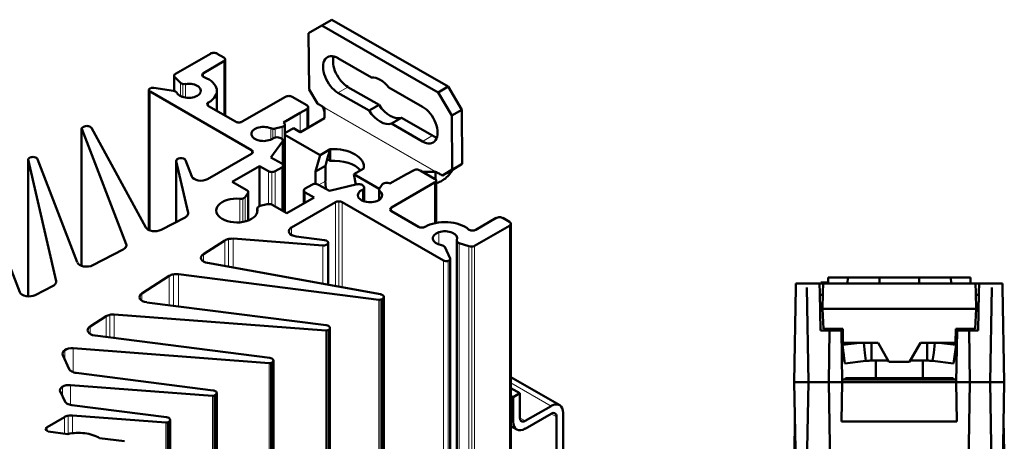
# Model space of a CAD drawing. Header units: millimetres. Extents: x 0 to 200, y 0 to 250.
# Tile 6 of 6: x 84 to 189, y 205 to 250. Entities that reach past the tile are written whole.
import ezdxf

# ---------------------------------------------------------------- set-up
doc = ezdxf.new("R2010")
doc.units = ezdxf.units.MM
doc.layers.add('Arêtes tangentes visibles(ISO)', color=7, linetype='Continuous', lineweight=18)
doc.layers.add('Arêtes visibles(ISO)', color=7, linetype='Continuous', lineweight=50)

msp = doc.modelspace()

# ---------------------------------------------------------------- linework, layer by layer
at = {"layer": 'Arêtes tangentes visibles(ISO)'}
for p, q in [((105.93, 245.36), (105.93, 239.66)), ((100.72, 243.69), (100.72, 242.18)), ((103.76, 244.11), (103.76, 243.7)), ((101.32, 243.09), (101.32, 241.67)), ((101.56, 242.97), (101.56, 241.57)), ((101.87, 242.95), (101.87, 241.5)), ((119.11, 242.63), (118.05, 242.02)), ((98.09, 242.14), (98.09, 227.39)), ((104.31, 241), (104.31, 240.6)), ((115.86, 240.88), (129.15, 233.22)), ((114.03, 239.88), (114.03, 237.85)), ((114.74, 240.29), (114.74, 238.23)), ((128.41, 233.63), (116.61, 240.43)), ((112.12, 238.39), (112.12, 237.12)), ((112.41, 238.6), (112.41, 229.33)), ((90.84, 238.18), (90.84, 223.63)), ((110.91, 238.25), (110.91, 237.04)), ((111.14, 238.19), (111.14, 237.17)), ((111.39, 238.21), (111.39, 237.27)), ((128.09, 237.46), (127.03, 236.85)), ((112.16, 236.85), (112.16, 234.44)), ((108.87, 235.93), (108.87, 235.53)), ((85.16, 234.93), (85.16, 220.37)), ((100.88, 234.76), (100.88, 228.29)), ((110.67, 233.67), (110.67, 230.19)), ((111.02, 233.59), (111.02, 230.13)), ((111.38, 233.67), (111.38, 229.93)), ((112.09, 234.08), (112.09, 229.52)), ((116.71, 232.62), (116.02, 232.22)), ((128.31, 232.47), (128.31, 228.16)), ((108.48, 231.34), (108.48, 228.43)), ((114.56, 231.43), (114.56, 230.33)), ((120.64, 231.71), (120.64, 230.54)), ((120.82, 231.87), (120.82, 230.48)), ((122.41, 231.71), (122.41, 230.62)), ((122.5, 231.57), (122.5, 230.69)), ((107.64, 230.75), (107.64, 228.25)), ((107.96, 230.79), (107.96, 228.29)), ((108.18, 230.93), (108.18, 228.34)), ((117.78, 230.4), (117.78, 221.47)), ((118.13, 230.48), (118.13, 221.41)), ((118.48, 230.4), (118.48, 221.34)), ((102.13, 229.27), (102.13, 229.12)), ((109.49, 229.69), (109.49, 229.31)), ((123.72, 229.83), (123.72, 229.42)), ((113.12, 227.71), (113.12, 226.9)), ((128.76, 227.2), (128.76, 225.9)), ((136.27, 227.89), (136.27, 162.49)), ((95.56, 225.92), (95.56, 225.67)), ((106.04, 226.33), (106.04, 223.6)), ((106.44, 226.48), (106.44, 223.53)), ((106.92, 226.52), (106.92, 223.44)), ((117, 226.03), (117, 221.61)), ((130.7, 226.19), (130.7, 160.78)), ((130.91, 226.05), (130.91, 160.65)), ((103.76, 224.87), (103.76, 224.1)), ((116.44, 225.79), (116.44, 221.71)), ((131.95, 225.7), (131.95, 160.3)), ((132.26, 225.67), (132.26, 160.26)), ((132.55, 225.75), (132.55, 160.35)), ((129.26, 224.19), (129.26, 158.79)), ((129.76, 224.15), (129.76, 158.75)), ((100.58, 222.72), (100.58, 219.38)), ((101.1, 222.73), (101.1, 219.32)), ((88.12, 222.01), (88.12, 221.86)), ((100.14, 222.55), (100.14, 219.44)), ((97.23, 220.69), (97.23, 219.92)), ((122.39, 220.01), (122.39, 154.61)), ((122.54, 220.01), (122.54, 154.61)), ((122.67, 220.06), (122.67, 154.65)), ((122.78, 220.12), (122.78, 154.72)), ((93.43, 218.26), (93.43, 216.07)), ((93.83, 218.42), (93.83, 216.02)), ((94.3, 218.45), (94.3, 215.96)), ((91.72, 217.17), (91.72, 216.4)), ((116.75, 216.74), (116.75, 151.34)), ((116.88, 216.75), (116.88, 151.35)), ((117, 216.79), (117, 151.39)), ((117.06, 216.83), (117.06, 151.42)), ((89.04, 214.67), (89.04, 213.68)), ((89.92, 214.86), (89.92, 212.33)), ((110.74, 213.28), (110.74, 147.88)), ((110.87, 213.29), (110.87, 147.89)), ((110.99, 213.33), (110.99, 147.93)), ((111.05, 213.37), (111.05, 147.96)), ((136.41, 211.19), (140.69, 208.73)), ((88.78, 210.77), (88.78, 209.78)), ((89.66, 210.96), (89.66, 208.84)), ((104.73, 209.82), (104.73, 144.42)), ((104.86, 209.83), (104.86, 144.43)), ((104.98, 209.87), (104.98, 144.47)), ((105.04, 209.91), (105.04, 144.5)), ((89.01, 207.56), (89.01, 205.79)), ((89.4, 207.7), (89.4, 205.75)), ((89.85, 207.72), (89.85, 205.84)), ((100.03, 207.02), (100.03, 141.62)), ((100.09, 207.05), (100.09, 141.65)), ((136.66, 207.06), (136.41, 207.2)), ((137.93, 207.14), (137.36, 207.47)), ((140.69, 207.91), (141.25, 207.58)), ((87.16, 206.49), (87.16, 206.09)), ((99.78, 206.97), (99.78, 141.57)), ((99.91, 206.98), (99.91, 141.58))]:
    msp.add_line(p, q, dxfattribs=at)
at = {"layer": 'Arêtes visibles(ISO)'}
for p, q in [((114.93, 248.35), (116.34, 249.17)), ((117.4, 249.78), (116.34, 249.17)), ((116.34, 249.17), (128.69, 242.06)), ((129.75, 242.68), (117.4, 249.78)), ((114.98, 242.37), (114.93, 248.35)), ((104.52, 246.17), (100.8, 244.03)), ((105.93, 245.77), (105.23, 246.17)), ((118.05, 245.7), (121.62, 243.64)), ((103.76, 244.11), (105.93, 245.36)), ((106.08, 245.56), (106.08, 239.57)), ((100.65, 243.83), (100.65, 242.2)), ((100.72, 243.69), (101.32, 243.09)), ((119.11, 242.63), (122.41, 240.73)), ((123.46, 242.58), (127.03, 240.53)), ((129.75, 242.68), (128.69, 242.06)), ((131.19, 240.21), (129.75, 242.68)), ((97.97, 242.31), (97.97, 227.43)), ((98.09, 242.14), (108.87, 235.93)), ((100.59, 242.21), (98.49, 242.53)), ((105.19, 242.22), (105.19, 240.09)), ((112.47, 241.59), (107.88, 238.95)), ((114.74, 240.7), (113.18, 241.59)), ((115.86, 240.88), (114.98, 242.37)), ((121.35, 240.12), (118.05, 242.02)), ((128.69, 242.06), (130.13, 239.6)), ((107.17, 238.95), (104.31, 240.6)), ((114.88, 240.49), (114.88, 238.31)), ((122.41, 240.73), (121.35, 240.12)), ((112.28, 238.86), (114.03, 239.88)), ((114.03, 239.88), (114.74, 240.29)), ((116.63, 239.32), (116.61, 240.43)), ((116.61, 240.43), (116.61, 239.89)), ((116.61, 239.89), (116.61, 239.31)), ((131.19, 240.21), (130.13, 239.6)), ((130.13, 239.6), (130.18, 233.85)), ((131.24, 234.46), (131.19, 240.21)), ((91.03, 238.4), (90.92, 238.34)), ((111.39, 238.21), (112.12, 238.39)), ((112.42, 238.65), (112.42, 229.32)), ((114.06, 237.84), (116.63, 239.32)), ((124.79, 239.36), (123.73, 238.75)), ((127.03, 236.85), (123.73, 238.75)), ((124.79, 239.36), (128.09, 237.46)), ((90.83, 238.22), (90.83, 223.63)), ((90.84, 238.18), (95.56, 225.92)), ((97.65, 227.71), (91.86, 238.29)), ((113.33, 238.25), (112.42, 237.72)), ((112.42, 237.55), (116.16, 235.4)), ((113.33, 238.25), (114.05, 237.84)), ((114.06, 237.84), (114.05, 237.84)), ((110.93, 235.15), (112.16, 236.85)), ((111.88, 237.23), (111.74, 237.26)), ((112.19, 236.96), (112.19, 234.39)), ((108.87, 235.53), (104.21, 232.84)), ((115.65, 233.65), (116.16, 235.4)), ((116.16, 235.4), (117.22, 236.01)), ((116.91, 234.96), (117.22, 236.01)), ((117.22, 236.01), (117.23, 236.02)), ((117.22, 236.01), (117.22, 234.79)), ((117.23, 236.02), (117.23, 234.79)), ((85.16, 234.95), (85.16, 220.37)), ((85.16, 234.93), (88.12, 222.01)), ((85.31, 235.11), (85.25, 235.08)), ((90.37, 224), (86.15, 234.97)), ((100.87, 234.79), (100.87, 228.28)), ((100.88, 234.76), (102.13, 229.27)), ((102.53, 233.13), (101.86, 234.86)), ((106.82, 232.55), (109.72, 234.22)), ((109.72, 234.22), (109.72, 229.98)), ((109.72, 234.22), (110.67, 233.67)), ((112.09, 234.49), (110.93, 235.15)), ((112.23, 234.28), (112.23, 229.44)), ((116.71, 234.26), (115.65, 233.65)), ((116.91, 234.96), (116.71, 234.26)), ((116.71, 234.26), (116.71, 232.62)), ((117.22, 234.79), (116.98, 234.93)), ((117.23, 234.79), (117.22, 234.79)), ((131.24, 234.46), (130.18, 233.85)), ((130.21, 233.83), (131.24, 234.46)), ((111.38, 233.67), (112.09, 234.08)), ((115.65, 232.33), (115.65, 233.65)), ((120.79, 233.96), (119.73, 233.35)), ((119.73, 233.35), (122.42, 231.8)), ((119.73, 233.35), (119.96, 232.26)), ((120.79, 233.96), (120.79, 233.96)), ((125.34, 233.37), (123.56, 232.36)), ((126.05, 233.77), (125.34, 233.37)), ((128.31, 232.88), (126.76, 233.77)), ((128.41, 233.63), (127.02, 233.62)), ((128.41, 233.09), (128.41, 233.63)), ((130.18, 233.85), (129.15, 233.22)), ((129.15, 233.22), (129.62, 233.49)), ((129.62, 233.49), (130.21, 233.83)), ((108.37, 231.66), (106.82, 232.55)), ((115.27, 232.25), (114.56, 231.84)), ((117.13, 231.58), (115.97, 232.25)), ((120.08, 232.29), (117.13, 231.58)), ((120.79, 232.05), (120.73, 232.13)), ((122.74, 232.27), (122.45, 231.85)), ((123.72, 229.83), (128.31, 232.47)), ((128.41, 232.8), (128.41, 233.09)), ((128.46, 232.68), (128.46, 228.19)), ((84.25, 220.82), (80.14, 231.51)), ((108.18, 230.93), (108.48, 231.34)), ((108.52, 231.45), (108.52, 228.44)), ((114.41, 231.64), (114.41, 230.25)), ((114.56, 231.43), (115.51, 230.88)), ((120.83, 231.94), (120.83, 230.47)), ((122.41, 231.74), (122.41, 230.62)), ((110.52, 230.17), (109.79, 230)), ((112.62, 229.21), (111.06, 230.11)), ((115.51, 230.88), (112.62, 229.21)), ((113.12, 227.71), (117.78, 230.4)), ((118.48, 230.4), (129.26, 224.19)), ((109.48, 229.73), (109.48, 229.29)), ((126.58, 227.77), (123.72, 229.42)), ((101.81, 228.77), (99.27, 227.45)), ((134.85, 228.71), (132.68, 227.45)), ((136.27, 228.3), (135.56, 228.71)), ((136.41, 228.09), (136.41, 162.69)), ((132.55, 225.75), (136.27, 227.89)), ((103.76, 224.87), (106.04, 226.33)), ((106.92, 226.52), (116.44, 225.79)), ((116.61, 226.36), (113.61, 226.74)), ((117, 226.08), (117, 221.61)), ((130.66, 226.3), (130.66, 160.89)), ((130.91, 226.05), (131.95, 225.7)), ((95.25, 225.37), (92.02, 223.69)), ((129.95, 224.42), (129.39, 225.63)), ((122.57, 220.6), (104.2, 223.93)), ((129.96, 224.36), (129.96, 158.95)), ((101.1, 222.73), (122.39, 220.01)), ((97.23, 220.69), (100.14, 222.55)), ((166.67, 221.34), (166.68, 221.75)), ((169.18, 221.75), (166.68, 221.75)), ((170.1, 221.75), (169.18, 221.75)), ((169.18, 221.75), (169.2, 220.77)), ((169.55, 221.74), (169.18, 221.74)), ((169.32, 221.85), (170.1, 221.85)), ((169.32, 221.75), (169.32, 221.85)), ((169.53, 220.76), (169.55, 221.74)), ((171.25, 221.74), (169.55, 221.74)), ((185.2, 222.4), (170.1, 222.4)), ((170.1, 222.4), (170.1, 222.39)), ((170.1, 222.39), (170.1, 221.74)), ((172.17, 222.39), (170.1, 222.39)), ((172.66, 221.74), (171.25, 221.74)), ((172.16, 221.74), (172.17, 222.39)), ((172.17, 222.39), (175.53, 222.39)), ((174.08, 221.74), (172.66, 221.74)), ((181.22, 221.74), (174.08, 221.74)), ((175.53, 222.39), (175.54, 221.74)), ((179.77, 222.39), (175.53, 222.39)), ((179.76, 221.74), (179.77, 222.39)), ((179.77, 222.39), (183.13, 222.39)), ((182.64, 221.74), (181.22, 221.74)), ((184.05, 221.74), (182.64, 221.74)), ((183.13, 222.39), (183.14, 221.74)), ((185.2, 222.39), (183.13, 222.39)), ((185.75, 221.74), (184.05, 221.74)), ((185.2, 222.4), (185.2, 222.39)), ((185.2, 222.39), (185.2, 221.74)), ((186.12, 221.75), (185.2, 221.75)), ((185.75, 221.74), (185.77, 220.76)), ((185.75, 221.74), (186.11, 221.74)), ((186.1, 220.77), (186.12, 221.75)), ((188.62, 221.75), (186.12, 221.75)), ((188.62, 221.75), (188.62, 221.34)), ((87.8, 221.5), (85.9, 220.52)), ((166.67, 221.34), (166.5, 211.25)), ((167.82, 221.34), (168, 211.25)), ((169.2, 220.77), (169.27, 216.75)), ((169.5, 219.04), (169.53, 220.76)), ((185.8, 219.04), (185.77, 220.76)), ((186.03, 216.75), (186.1, 220.77)), ((187.47, 221.34), (187.3, 211.25)), ((188.62, 221.34), (188.8, 211.25)), ((116.81, 217.31), (97.76, 219.74)), ((122.67, 220.06), (122.78, 220.12)), ((122.92, 220.32), (122.92, 154.92)), ((169.52, 220.55), (169.2, 220.55)), ((186.09, 220.55), (185.77, 220.55)), ((169.5, 219.04), (169.61, 216.94)), ((169.5, 219.04), (171.23, 219.04)), ((171.94, 219.04), (171.23, 219.04)), ((171.94, 219.04), (173.04, 219.04)), ((173.04, 219.04), (173.36, 219.04)), ((173.36, 219.04), (174.06, 219.04)), ((174.06, 219.04), (181.23, 219.04)), ((181.23, 219.04), (181.94, 219.04)), ((181.94, 219.04), (182.26, 219.04)), ((182.26, 219.04), (183.36, 219.04)), ((183.36, 219.04), (184.06, 219.04)), ((184.06, 219.04), (185.8, 219.04)), ((185.8, 219.04), (185.69, 216.94)), ((91.72, 217.17), (93.43, 218.26)), ((94.3, 218.45), (116.75, 216.74)), ((117, 216.79), (117.06, 216.83)), ((117.2, 217.03), (117.2, 151.63)), ((169.27, 216.75), (170.24, 216.75)), ((169.61, 216.94), (171.25, 216.94)), ((170.24, 216.75), (170.15, 211.25)), ((170.21, 216.75), (170.21, 216.94)), ((171.5, 216.75), (170.24, 216.75)), ((171.25, 216.94), (171.65, 216.94)), ((171.59, 211.25), (171.5, 216.75)), ((171.65, 216.94), (171.67, 215.44)), ((183.62, 215.44), (183.65, 216.94)), ((183.65, 216.94), (184.05, 216.94)), ((183.8, 216.75), (183.7, 211.25)), ((185.05, 216.75), (183.8, 216.75)), ((184.05, 216.94), (185.69, 216.94)), ((185.05, 216.75), (186.03, 216.75)), ((185.15, 211.25), (185.05, 216.75)), ((185.08, 216.75), (185.08, 216.94)), ((110.8, 213.85), (92.25, 216.22)), ((171.63, 215.22), (171.61, 215.49)), ((173.46, 215.44), (171.63, 215.22)), ((171.67, 215.44), (171.97, 215.44)), ((173.06, 215.44), (171.97, 215.44)), ((174, 214.39), (173.87, 215.44)), ((175.4, 215.44), (174.01, 215.44)), ((174.71, 215.44), (174.71, 214.43)), ((176.55, 213.44), (175.4, 215.44)), ((179.9, 215.44), (178.74, 213.44)), ((181.29, 215.44), (179.9, 215.44)), ((180.59, 214.43), (180.59, 215.44)), ((181.43, 215.44), (181.3, 214.39)), ((183.67, 215.22), (181.84, 215.44)), ((183.33, 215.44), (182.24, 215.44)), ((183.33, 215.44), (183.62, 215.44)), ((183.68, 215.49), (183.67, 215.22)), ((89.92, 214.86), (110.74, 213.28)), ((171.88, 213.25), (171.63, 215.22)), ((174.11, 213.52), (174, 214.39)), ((174.71, 214.43), (174.71, 213.55)), ((180.59, 213.55), (180.59, 214.43)), ((181.3, 214.39), (181.19, 213.52)), ((183.42, 213.25), (183.67, 215.22)), ((89.51, 212.66), (88.82, 214.14)), ((110.99, 213.33), (111.05, 213.37)), ((111.19, 213.57), (111.19, 148.17)), ((171.75, 213.55), (171.75, 214.26)), ((174.11, 213.52), (171.88, 213.25)), ((176.49, 213.55), (174.71, 213.55)), ((175.15, 213.55), (175.15, 211.69)), ((176.55, 213.44), (178.74, 213.44)), ((180.59, 213.55), (178.81, 213.55)), ((180.15, 213.55), (180.15, 211.69)), ((183.42, 213.25), (181.19, 213.52)), ((183.55, 214.26), (183.55, 213.55)), ((104.79, 210.39), (90.26, 212.24)), ((136.41, 211.8), (141.59, 208.82)), ((168, 211.25), (166.5, 211.25)), ((166.67, 201.43), (166.5, 211.25)), ((167.83, 201.43), (168, 211.25)), ((170.15, 211.25), (168, 211.25)), ((170.15, 211.25), (170.32, 201.43)), ((170.15, 211.25), (171.59, 211.25)), ((170.15, 211.25), (170.15, 211.25)), ((171.59, 211.25), (170.15, 211.25)), ((171.59, 211.25), (171.52, 207.08)), ((171.87, 211.55), (171.59, 211.55)), ((183.7, 211.25), (171.59, 211.25)), ((171.59, 211.25), (171.59, 211.25)), ((171.96, 211.69), (171.83, 211.55)), ((171.96, 211.69), (183.34, 211.69)), ((181.05, 211.55), (174.25, 211.55)), ((183.34, 211.69), (183.47, 211.55)), ((183.71, 211.55), (183.43, 211.55)), ((183.77, 207.08), (183.7, 211.25)), ((183.7, 211.25), (183.7, 211.25)), ((183.7, 211.25), (185.15, 211.25)), ((183.7, 211.25), (185.15, 211.25)), ((184.98, 201.43), (185.15, 211.25)), ((187.3, 211.25), (185.15, 211.25)), ((185.15, 211.25), (185.15, 211.25)), ((187.3, 211.25), (188.8, 211.25)), ((187.47, 201.43), (187.3, 211.25)), ((188.63, 201.43), (188.8, 211.25)), ((89.03, 209.24), (88.57, 210.24)), ((89.66, 210.96), (104.73, 209.82)), ((136.41, 210.63), (137.36, 210.09)), ((104.98, 209.87), (105.04, 209.91)), ((105.18, 210.11), (105.18, 144.7)), ((136.41, 209.82), (136.66, 209.68)), ((136.66, 209.68), (137.36, 210.09)), ((136.66, 207.06), (136.66, 209.68)), ((137.36, 210.09), (137.36, 207.47)), ((99.84, 207.54), (89.78, 208.82)), ((137.93, 207.14), (140.69, 208.73)), ((87.16, 206.49), (89.01, 207.56)), ((89.85, 207.72), (99.78, 206.97)), ((100.03, 207.02), (100.09, 207.05)), ((100.23, 207.26), (100.23, 141.85)), ((140.69, 207.91), (137.93, 206.32)), ((141.25, 188.45), (141.25, 207.58)), ((141.96, 207.99), (141.96, 188.86)), ((166.51, 203.83), (166.57, 207.25)), ((183.77, 207.08), (171.52, 207.08)), ((188.79, 203.83), (188.73, 207.25)), ((87.29, 206.01), (87.16, 206.09)), ((89.36, 205.75), (87.29, 206.01)), ((136.41, 206.59), (137.03, 206.24)), ((95.39, 204.98), (92.74, 205.32))]:
    msp.add_line(p, q, dxfattribs=at)
for centre, major_axis, ratio, start_param, end_param in [((104.87, 245.97), (-0.5, 0), 0.575862, 4.712389, 5.497787), ((104.87, 245.97), (-0.5, 0), 0.575862, 3.926991, 4.712389), ((105.58, 245.56), (0.5, 0), 0.575862, 0, 0.785398), ((118.05, 243.86), (-1.12, 1.95), 0.578093, 5.499721, 8.641314), ((119.11, 244.47), (1.12, -1.95), 0.578093, 3.631445, 5.499721), ((105.58, 245.56), (0.5, 0), 0.575862, 5.497787, 6.283185), ((101.15, 243.83), (-0.5, 0), 0.575862, 6.152286, 6.806784), ((101.15, 243.83), (-0.5, 0), 0.575862, 5.497787, 6.152286), ((104.12, 243.91), (-0.5, 0), 0.575862, 5.497787, 6.383864), ((104.12, 243.91), (-0.5, 0), 0.575862, 0.100679, 0.986756), ((102.19, 242.22), (3, 0), 0.575862, 0.100679, 0.986756), ((122.54, 241.18), (-1.35, 2.34), 0.578093, 4.997216, 6.002225), ((98.38, 242.31), (-0.411, 0), 0.575862, 4.45059, 5.759587), ((101.75, 243.23), (0.5, 0), 0.575862, 3.665191, 4.30985), ((101.75, 243.23), (0.5, 0), 0.575862, 4.30985, 4.954508), ((102.19, 242.22), (1.3, 0), 0.575862, 5.761518, 8.0961), ((98.38, 242.31), (-0.411, 0), 0.575862, 5.759587, 7.068583), ((100.46, 241.93), (-0.5, 0), 0.575862, 3.938762, 4.45059), ((100.46, 241.93), (0.5, 0), 0.575862, 0.285342, 0.797169), ((102.19, 242.22), (-1.3, 0), 0.575862, 0.285342, 2.619925), ((102.19, 242.22), (3, 0), 0.575862, 5.497787, 6.383864), ((112.83, 241.39), (-0.5, 0), 0.575862, 4.712389, 5.497787), ((112.83, 241.39), (-0.5, 0), 0.575862, 3.926991, 4.712389), ((104.66, 240.8), (-0.5, 0), 0.575862, 5.497787, 6.283185), ((104.66, 240.8), (-0.5, 0), 0.575862, 0, 0.785398), ((114.38, 240.49), (0.5, 0), 0.575862, 0, 0.785398), ((114.38, 240.49), (0.5, 0), 0.575862, 5.497787, 6.283185), ((123.6, 241.77), (1.35, -2.34), 0.578093, 4.824703, 6.174738), ((127.03, 238.69), (1.12, -1.95), 0.578093, 5.499721, 8.641314), ((122.54, 241.16), (1.35, -2.34), 0.578093, 4.824703, 6.174738), ((91.38, 238.2), (-0.5, 0), 0.575862, 4.472406, 5.497787), ((91.38, 238.2), (0.5, 0), 0.575862, 0.305433, 1.330814), ((107.52, 239.15), (0.5, 0), 0.575862, 3.926991, 4.712389), ((107.52, 239.15), (0.5, 0), 0.575862, 4.712389, 5.497787), ((110.14, 237.64), (-1.3, 0), 0.575862, 4.081433, 6.416016), ((111.92, 238.65), (0.5, 0), 0.575862, 5.105088, 6.086836), ((111.92, 238.65), (0.5, 0), 0.575862, 6.086836, 7.068583), ((91.13, 238.22), (-0.3, 0), 0.575862, 5.999569, 6.501351), ((91.13, 238.22), (-0.3, 0), 0.575862, 5.497787, 5.999569), ((110.14, 237.64), (-1.3, 0), 0.575862, 0.132831, 2.467413), ((111.2, 238.48), (0.5, 0), 0.575862, 4.081433, 4.593261), ((111.2, 238.48), (0.5, 0), 0.575862, 4.593261, 5.105088), ((128.09, 239.3), (1.12, -1.95), 0.578093, 5.499721, 5.793333), ((111.55, 237), (-0.5, 0), 0.575862, 4.964348, 5.609006), ((111.55, 237), (-0.5, 0), 0.575862, 4.31969, 4.964348), ((111.69, 236.96), (0.5, 0), 0.575862, 0.392699, 1.178097), ((111.69, 236.96), (0.5, 0), 0.575862, 5.890486, 6.675884), ((108.51, 235.73), (0.5, 0), 0.575862, 0, 0.785398), ((108.51, 235.73), (0.5, 0), 0.575862, 5.497787, 6.283185), ((117.56, 234.15), (3.25, 0), 0.575862, 6.181211, 7.955956), ((85.46, 234.95), (-0.3, 0), 0.575862, 5.955936, 6.414085), ((85.46, 234.95), (-0.3, 0), 0.575862, 5.497787, 5.955936), ((85.66, 234.91), (-0.5, 0), 0.575862, 4.428773, 5.497787), ((85.66, 234.91), (0.5, 0), 0.575862, 0.218166, 1.28718), ((101.37, 234.79), (-0.5, 0), 0.575862, 4.886922, 6.414085), ((101.37, 234.79), (0.5, 0), 0.575862, 0.218166, 1.745329), ((111.73, 234.28), (0.5, 0), 0.575862, 0, 0.785398), ((111.73, 234.28), (0.5, 0), 0.575862, 5.497787, 6.283185), ((117.56, 232.93), (-3.25, 0), 0.575862, 3.6096, 4.814364), ((111.02, 233.88), (0.5, 0), 0.575862, 3.926991, 4.712389), ((111.02, 233.88), (0.5, 0), 0.575862, 4.712389, 5.497787), ((126.4, 233.57), (-0.5, 0), 0.575862, 4.712389, 5.497787), ((126.4, 233.57), (-0.5, 0), 0.575862, 3.926991, 4.712389), ((103.5, 233.25), (-1, 0), 0.575862, 0.218166, 1.28718), ((103.5, 233.25), (1, 0), 0.575862, 4.428773, 5.497787), ((115.62, 232.04), (-0.5, 0), 0.575862, 4.712389, 5.497787), ((115.62, 232.04), (-0.5, 0), 0.575862, 3.926991, 4.712389), ((119, 231.3), (1.62, -2.82), 0.578093, 3.928925, 4.232966), ((120.27, 232.02), (-0.5, 0), 0.575862, 4.31969, 5.105088), ((120.27, 232.02), (-0.5, 0), 0.575862, 3.534292, 4.31969), ((123.21, 232.16), (-0.5, 0), 0.575862, 4.908739, 5.890486), ((123.21, 232.16), (-0.5, 0), 0.575862, 3.926991, 4.908739), ((127.96, 232.68), (0.5, 0), 0.575862, 0, 0.785398), ((127.96, 232.68), (0.5, 0), 0.575862, 5.497787, 6.283185), ((108.02, 231.45), (0.5, 0), 0.575862, 0.19635, 0.785398), ((108.02, 231.45), (0.5, 0), 0.575862, 5.890486, 6.479535), ((114.91, 231.64), (-0.5, 0), 0.575862, 5.497787, 6.283185), ((114.91, 231.64), (-0.5, 0), 0.575862, 0, 0.785398), ((121.45, 231.13), (-1.3, 0), 0.575862, 5.386568, 7.721151), ((120.33, 231.94), (0.5, 0), 0.575862, 5.386568, 6.031226), ((120.33, 231.94), (0.5, 0), 0.575862, 6.031226, 6.675884), ((121.45, 231.13), (1.3, 0), 0.575862, 4.579558, 6.914141), ((122.91, 231.74), (-0.5, 0), 0.575862, 5.890486, 6.402314), ((122.91, 231.74), (-0.5, 0), 0.575862, 0.119128, 0.630956), ((107.31, 229.5), (-2.2, 0), 0.575862, 4.561264, 7.068583), ((107.72, 231.04), (0.5, 0), 0.575862, 4.561264, 5.225875), ((107.72, 231.04), (0.5, 0), 0.575862, 5.225875, 5.890486), ((110.71, 229.91), (-0.5, 0), 0.575862, 4.516039, 5.105088), ((110.71, 229.91), (-0.5, 0), 0.575862, 3.926991, 4.516039), ((118.13, 230.19), (-0.5, 0), 0.575862, 4.712389, 5.497787), ((118.13, 230.19), (-0.5, 0), 0.575862, 3.926991, 4.712389), ((101.14, 229.2), (1, 0), 0.575862, 5.445427, 5.929756), ((101.14, 229.2), (1, 0), 0.575862, 5.929756, 6.414085), ((107.31, 229.5), (2.2, 0), 0.575862, 3.926991, 6.43431), ((109.98, 229.73), (-0.5, 0), 0.575862, 5.769699, 6.43431), ((109.98, 229.73), (-0.5, 0), 0.575862, 5.105088, 5.769699), ((124.07, 229.62), (-0.5, 0), 0.575862, 5.497787, 6.283185), ((124.07, 229.62), (-0.5, 0), 0.575862, 0, 0.785398), ((129.41, 226.55), (-3, 0), 0.575862, 4.61171, 5.497787), ((129.41, 226.55), (-3, 0), 0.575862, 3.725633, 4.61171), ((135.21, 228.5), (-0.5, 0), 0.575862, 4.712389, 5.497787), ((135.21, 228.5), (-0.5, 0), 0.575862, 3.926991, 4.712389), ((135.91, 228.09), (0.5, 0), 0.575862, 0, 0.785398), ((135.91, 228.09), (0.5, 0), 0.575862, 5.497787, 6.283185), ((98.6, 227.88), (-1, 0), 0.575862, 0.305433, 1.304634), ((98.6, 227.88), (1, 0), 0.575862, 4.446226, 5.445427), ((113.83, 227.31), (-1, 0), 0.575862, 5.497787, 6.566801), ((113.83, 227.31), (-1, 0), 0.575862, 0.283616, 1.35263), ((126.93, 227.97), (0.5, 0), 0.575862, 3.926991, 4.712389), ((126.93, 227.97), (0.5, 0), 0.575862, 4.712389, 5.497787), ((129.41, 226.55), (-1.3, 0), 0.575862, 5.234057, 7.56864), ((129.41, 226.55), (1.3, 0), 0.575862, 6.041067, 8.375649), ((132.33, 227.66), (0.5, 0), 0.575862, 3.725633, 4.61171), ((132.33, 227.66), (0.5, 0), 0.575862, 4.61171, 5.497787), ((94.58, 225.8), (1, 0), 0.575862, 5.973389, 6.501351), ((106.79, 225.94), (-1, 0), 0.575862, 5.065818, 5.550147), ((106.79, 225.94), (-1, 0), 0.575862, 4.581489, 5.065818), ((116.5, 226.08), (0.5, 0), 0.575862, 4.581489, 6.108652), ((116.5, 226.08), (0.5, 0), 0.575862, 6.108652, 7.635815), ((128.9, 225.55), (-0.5, 0), 0.575862, 3.915219, 4.427047), ((131.16, 226.3), (-0.5, 0), 0.575862, 6.041067, 6.685725), ((131.16, 226.3), (0.5, 0), 0.575862, 3.544132, 4.18879), ((94.58, 225.8), (1, 0), 0.575862, 5.445427, 5.973389), ((104.5, 224.48), (-1, 0), 0.575862, 5.550147, 6.549348), ((128.9, 225.55), (0.5, 0), 0.575862, 0.261799, 0.773627), ((132.2, 225.95), (0.5, 0), 0.575862, 4.18879, 4.843289), ((132.2, 225.95), (0.5, 0), 0.575862, 4.843289, 5.497787), ((91.35, 224.12), (-1, 0), 0.575862, 0.218166, 1.261), ((104.5, 224.48), (-1, 0), 0.575862, 0.266163, 1.265364), ((129.55, 224.36), (0.411, 0), 0.575862, 3.926991, 5.235988), ((129.55, 224.36), (0.411, 0), 0.575862, 5.235988, 6.544985), ((91.35, 224.12), (1, 0), 0.575862, 4.402593, 5.445427), ((100.88, 222.17), (-1, 0), 0.575862, 5.022185, 5.550147), ((100.88, 222.17), (-1, 0), 0.575862, 4.494223, 5.022185), ((87.13, 221.93), (1, 0), 0.575862, 5.445427, 5.929756), ((87.13, 221.93), (1, 0), 0.575862, 5.929756, 6.414085), ((85.23, 220.95), (-1, 0), 0.575862, 0.218166, 1.261), ((97.97, 220.31), (-1, 0), 0.575862, 5.550147, 6.592981), ((122.42, 220.32), (0.5, 0), 0.575862, 0.239983, 1.265364), ((85.23, 220.95), (1, 0), 0.575862, 4.402593, 5.445427), ((97.97, 220.31), (-1, 0), 0.575862, 0.309796, 1.35263), ((122.45, 220.18), (0.3, 0), 0.575862, 4.494223, 4.996005), ((122.45, 220.18), (0.3, 0), 0.575862, 4.996005, 5.497787), ((122.42, 220.32), (0.5, 0), 0.575862, 5.497787, 6.523168), ((94.17, 217.88), (-1, 0), 0.575862, 5.065818, 5.550147), ((94.17, 217.88), (-1, 0), 0.575862, 4.581489, 5.065818), ((92.46, 216.78), (-1, 0), 0.575862, 5.550147, 6.592981), ((92.46, 216.78), (-1, 0), 0.575862, 0.309796, 1.35263), ((116.79, 216.92), (0.3, 0), 0.575862, 4.581489, 5.039638), ((116.7, 217.03), (0.5, 0), 0.575862, 0.283616, 1.35263), ((116.79, 216.92), (0.3, 0), 0.575862, 5.039638, 5.497787), ((116.7, 217.03), (0.5, 0), 0.575862, 5.497787, 6.566801), ((89.79, 214.29), (-1, 0), 0.575862, 5.563237, 6.544985), ((89.79, 214.29), (-1, 0), 0.575862, 4.581489, 5.563237), ((110.78, 213.45), (0.3, 0), 0.575862, 4.581489, 5.039638), ((110.69, 213.57), (0.5, 0), 0.575862, 0.283616, 1.35263), ((110.78, 213.45), (0.3, 0), 0.575862, 5.039638, 5.497787), ((110.69, 213.57), (0.5, 0), 0.575862, 5.497787, 6.566801), ((90.48, 212.81), (-1, 0), 0.575862, 0.261799, 0.807215), ((90.48, 212.81), (1, 0), 0.575862, 3.948807, 4.494223), ((89.53, 210.39), (-1, 0), 0.575862, 5.563237, 6.544985), ((89.53, 210.39), (-1, 0), 0.575862, 4.581489, 5.563237), ((104.68, 210.11), (0.5, 0), 0.575862, 0.283616, 1.35263), ((104.68, 210.11), (0.5, 0), 0.575862, 5.497787, 6.566801), ((90, 209.39), (-1, 0), 0.575862, 0.261799, 0.807215), ((104.77, 209.99), (0.3, 0), 0.575862, 4.581489, 5.039638), ((104.77, 209.99), (0.3, 0), 0.575862, 5.039638, 5.497787), ((90, 209.39), (1, 0), 0.575862, 3.948807, 4.494223), ((140.69, 207.26), (0.9, 1.56), 0.578093, 5.495853, 7.06665), ((89.72, 207.15), (-1, 0), 0.575862, 5.039638, 5.497787), ((89.72, 207.15), (-1, 0), 0.575862, 4.581489, 5.039638), ((99.73, 207.26), (0.5, 0), 0.575862, 0.283616, 1.35263), ((99.82, 207.14), (0.3, 0), 0.575862, 5.039638, 5.497787), ((99.73, 207.26), (0.5, 0), 0.575862, 5.497787, 6.566801), ((137.93, 207.8), (-0.9, -1.56), 0.578093, 5.495853, 7.06665), ((137.93, 207.8), (-0.399, -0.693), 0.578093, 5.495853, 7.06665), ((140.69, 207.26), (0.399, 0.693), 0.578093, 5.495853, 7.06665), ((87.51, 206.29), (-0.5, 0), 0.575862, 5.497787, 6.283185), ((87.51, 206.29), (-0.5, 0), 0.575862, 0, 0.785398), ((99.82, 207.14), (0.3, 0), 0.575862, 4.581489, 5.039638), ((90.52, 204.15), (-3, 0), 0.575862, 4.494223, 5.10762), ((90.52, 204.15), (-3, 0), 0.575862, 3.880826, 4.494223)]:
    msp.add_ellipse(centre, major_axis=major_axis, ratio=ratio, start_param=start_param, end_param=end_param, dxfattribs=at)
for points, knots in [([(115.86, 240.88), (115.99, 240.8), (116.11, 240.73), (116.36, 240.58), (116.48, 240.5), (116.61, 240.43)], [0, 0, 0, 0, 0.0544264, 0.0544264, 0.1088527, 0.1088527, 0.1088527, 0.1088527]), ([(116.61, 239.88), (116.61, 239.95), (116.6, 240.03), (116.57, 240.18), (116.55, 240.26), (116.49, 240.4), (116.44, 240.46), (116.35, 240.57), (116.3, 240.61), (116.24, 240.65)], [0, 0, 0, 0, 0.02390546, 0.02390546, 0.04709363, 0.04709363, 0.07010382, 0.07010382, 0.09158958, 0.09158958, 0.09158958, 0.09158958]), ([(128.41, 233.63), (128.54, 233.56), (128.66, 233.49), (128.91, 233.36), (129.03, 233.29), (129.15, 233.22)], [0, 0, 0, 0, 0.0521846, 0.0521846, 0.1043692, 0.1043692, 0.1043692, 0.1043692]), ([(130.21, 233.83), (130.14, 233.7), (130.05, 233.54), (129.79, 233.23), (129.63, 233.07), (129.3, 232.8), (129.13, 232.69), (128.8, 232.52), (128.63, 232.46), (128.46, 232.42)], [0, 0, 0, 0, 0.0701989, 0.0701989, 0.1403626, 0.1403626, 0.1999087, 0.1999087, 0.2545264, 0.2545264, 0.2545264, 0.2545264]), ([(173.06, 215.44), (173.15, 215.44), (173.26, 215.44), (173.48, 215.44), (173.58, 215.44), (173.8, 215.44), (173.9, 215.44), (174.01, 215.44)], [0, 0, 0, 0, 0.0390615, 0.0390615, 0.0711571, 0.0711571, 0.1032532, 0.1032532, 0.1032532, 0.1032532]), ([(181.29, 215.44), (181.42, 215.44), (181.55, 215.44), (181.78, 215.44), (181.88, 215.44), (182.07, 215.44), (182.16, 215.44), (182.24, 215.44)], [0, 0, 0, 0, 0.0390616, 0.0390616, 0.0711571, 0.0711571, 0.1032532, 0.1032532, 0.1032532, 0.1032532]), ([(171.84, 213.53), (171.83, 213.54), (171.82, 213.54), (171.78, 213.55), (171.77, 213.55), (171.75, 213.55)], [0.0101339, 0.0101339, 0.0101339, 0.0101339, 0.03060343, 0.03060343, 0.06120685, 0.06120685, 0.06120685, 0.06120685]), ([(174.71, 213.55), (174.61, 213.55), (174.51, 213.55), (174.31, 213.54), (174.21, 213.53), (174.11, 213.52)], [0, 0, 0, 0, 0.03060343, 0.03060343, 0.06120685, 0.06120685, 0.06120685, 0.06120685]), ([(181.19, 213.52), (181.09, 213.53), (180.99, 213.54), (180.79, 213.55), (180.69, 213.55), (180.59, 213.55)], [0, 0, 0, 0, 0.03060343, 0.03060343, 0.06120685, 0.06120685, 0.06120685, 0.06120685]), ([(183.55, 213.55), (183.53, 213.55), (183.51, 213.55), (183.48, 213.54), (183.47, 213.54), (183.46, 213.53)], [0, 0, 0, 0, 0.03060343, 0.03060343, 0.05107295, 0.05107295, 0.05107295, 0.05107295]), ([(173.06, 211.55), (173.06, 211.55), (173.05, 211.55), (173.04, 211.55), (173, 211.55), (172.96, 211.55), (172.9, 211.55), (172.84, 211.55), (172.76, 211.55), (172.68, 211.55), (172.58, 211.55), (172.49, 211.55), (172.38, 211.55), (172.28, 211.55), (172.15, 211.55), (172.03, 211.55), (171.92, 211.55), (171.87, 211.55)], [-6.947518, -6.947518, -6.947518, -6.947518, -6.937557, -6.806683, -6.741245, -6.610371, -6.544934, -6.41406, -6.348622, -6.217748, -6.152311, -6.021437, -5.956, -5.825125, -5.759688, -5.628814, -5.497939, -5.497939, -5.497939, -5.497939]), ([(174.25, 211.55), (174.1, 211.55), (173.94, 211.55), (173.65, 211.55), (173.52, 211.55), (173.31, 211.55), (173.23, 211.55), (173.11, 211.55), (173.08, 211.55), (173.06, 211.55)], [0, 0, 0, 0, 0.0468773, 0.0468773, 0.0937547, 0.0937547, 0.1341123, 0.1341123, 0.17447, 0.17447, 0.17447, 0.17447]), ([(183.43, 211.55), (183.38, 211.55), (183.27, 211.55), (183.14, 211.55), (183.02, 211.55), (182.92, 211.55), (182.8, 211.55), (182.72, 211.55), (182.62, 211.55), (182.54, 211.55), (182.46, 211.55), (182.4, 211.55), (182.34, 211.55), (182.3, 211.55), (182.26, 211.55), (182.24, 211.55), (182.24, 211.55), (182.24, 211.55)], [-7.068431, -7.068431, -7.068431, -7.068431, -6.937557, -6.806683, -6.741245, -6.610371, -6.544934, -6.41406, -6.348622, -6.217748, -6.152311, -6.021437, -5.956, -5.825125, -5.759688, -5.628814, -5.618852, -5.618852, -5.618852, -5.618852])]:
    msp.add_open_spline(points, degree=3, knots=knots, dxfattribs=at)
for points in [[(116.98, 234.93), (116.95, 234.94), (116.93, 234.95), (116.91, 234.96)], [(116.98, 234.93), (116.98, 234.93), (116.97, 234.93), (116.97, 234.93)], [(116.97, 234.93), (116.97, 234.93), (116.97, 234.93), (116.97, 234.93)], [(171.67, 215.53), (171.65, 215.52), (171.63, 215.51), (171.61, 215.49)], [(183.68, 215.49), (183.66, 215.51), (183.64, 215.52), (183.62, 215.53)], [(182.24, 211.55), (182.2, 211.55), (181.91, 211.55), (181.34, 211.55), (181.05, 211.55)]]:
    msp.add_open_spline(points, degree=3, dxfattribs=at)

doc.saveas('drawing.dxf')
